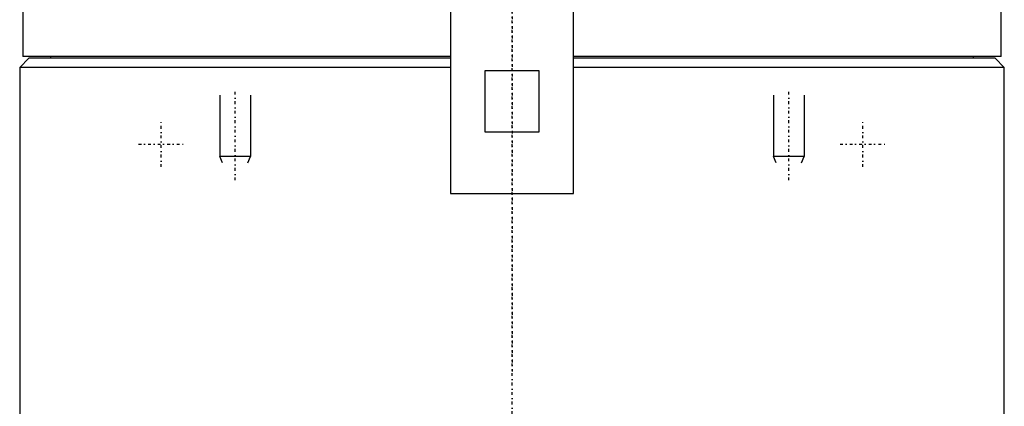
# Model space of a CAD drawing. Extents: x -90 to 90, y -319 to 558.
# Tile 2 of 6: x -80 to 80, y -85 to -22. Entities that reach past the tile are written whole.
import ezdxf

# ---------------------------------------------------------------- set-up
doc = ezdxf.new("R2010")
doc.units = 0
doc.linetypes.add('CENTER', pattern=[1.5, 0.45, -0.5, 0.05, -0.5])
for name, color, linetype in [('AM_0', 7, 'CONTINUOUS'), ('AM_10', 7, 'CONTINUOUS'), ('AM_7', 7, 'CENTER')]:
    doc.layers.add(name, color=color, linetype=linetype)

msp = doc.modelspace()

# ---------------------------------------------------------------- linework, layer by layer
at = {"layer": 'AM_0', "color": 7, "linetype": 'CONTINUOUS'}
for p, q in [((-79.5, -11.5), (-79.5, -28.2)), ((79.5, -28.2), (79.5, -11.5)), ((-10, -20.5), (-10, -50.5)), ((10, -50.5), (10, -20.5)), ((-78.5, -28.5), (-80, -30)), ((-10.01, -28.2), (-79.5, -28.2)), ((-10.01, -28.5), (-78.5, -28.5)), ((-75, -28.2), (-75, -28.5)), ((79.5, -28.2), (10.01, -28.2)), ((78.5, -28.5), (10.01, -28.5)), ((75, -28.5), (75, -28.2)), ((80, -30), (78.5, -28.5)), ((-80, -30), (-80, -291.5)), ((-10.01, -30), (-80, -30)), ((80, -30), (10.01, -30)), ((80, -291.5), (80, -30)), ((-4.36, -40.5), (-4.36, -30.5)), ((-4.36, -30.5), (4.36, -30.5)), ((4.36, -30.5), (4.36, -40.5)), ((4.36, -40.5), (-4.36, -40.5)), ((-10, -50.5), (10, -50.5))]:
    msp.add_line(p, q, dxfattribs=at)
at = {"layer": 'AM_10', "color": 7, "linetype": 'CONTINUOUS'}
for p, q in [((-47.5, -34.5), (-47.5, -44.5)), ((-42.5, -34.5), (-42.5, -44.5)), ((42.5, -34.5), (42.5, -44.5)), ((47.5, -34.5), (47.5, -44.5)), ((-42.5, -44.5), (-47.5, -44.5)), ((-47.07, -45.5), (-47.5, -44.5)), ((-42.93, -45.5), (-42.5, -44.5)), ((47.5, -44.5), (42.5, -44.5)), ((42.93, -45.5), (42.5, -44.5)), ((47.07, -45.5), (47.5, -44.5))]:
    msp.add_line(p, q, dxfattribs=at)
at = {"layer": 'AM_7', "color": 4, "linetype": 'CENTER'}
for p, q in [((0, 557.98), (0, -79.47)), ((0, -317.3), (0, 16.93)), ((-45, -48.35), (-45, -33.84)), ((45, -48.35), (45, -33.84)), ((-57, -46.17), (-57, -38.83)), ((57, -46.17), (57, -38.83)), ((-60.67, -42.5), (-53.33, -42.5)), ((53.33, -42.5), (60.67, -42.5))]:
    msp.add_line(p, q, dxfattribs=at)

doc.saveas('drawing.dxf')
